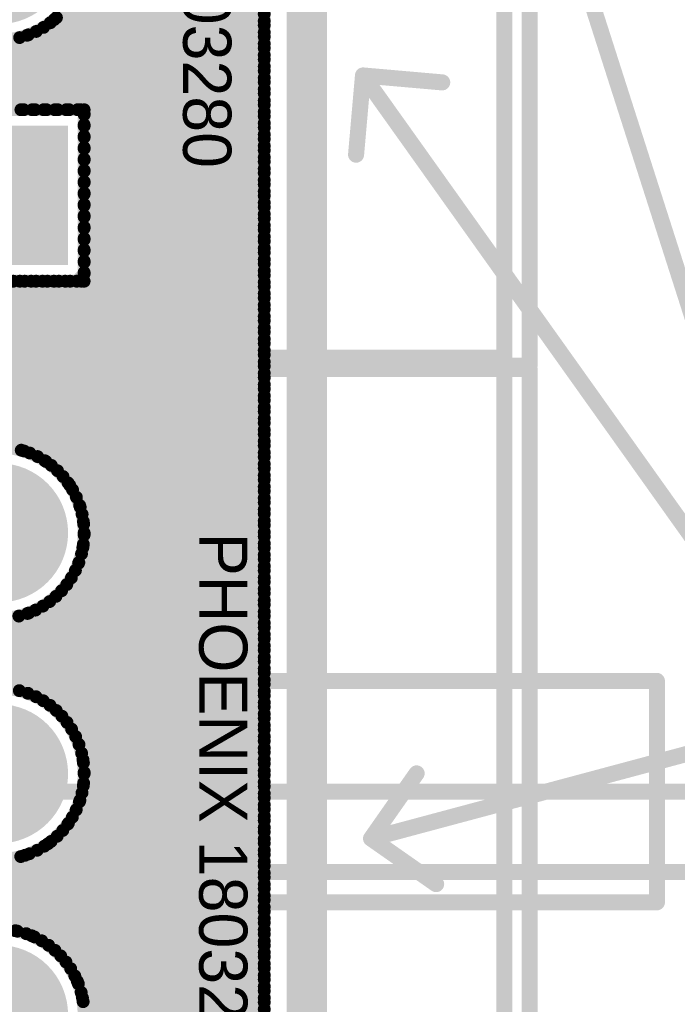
# Model space of a CAD drawing. Extents: x 7.17 to 14.1, y 4 to 11.75.
# Tile 207 of 219: x 12.11 to 12.52, y 7.4 to 8.02. Entities that reach past the tile are written whole.
import ezdxf

# ---------------------------------------------------------------- set-up
doc = ezdxf.new("R2010")
doc.units = 0
doc.layers.get('0').update_dxf_attribs({"linetype": 'CONTINUOUS'})
for name, color, linetype in [('BOTTOMLAYER', 5, 'CONTINUOUS'), ('BOTTOMSOLDER', 6, 'CONTINUOUS'), ('KEEPOUTLAYER', 6, 'CONTINUOUS'), ('MECHANICAL1', 6, 'CONTINUOUS'), ('MECHANICAL3', 76, 'CONTINUOUS'), ('MECHANICAL5', 56, 'CONTINUOUS'), ('MECHANICAL6', 56, 'CONTINUOUS'), ('MULTILAYER', 9, 'CONTINUOUS'), ('TOPOVERLAY', 2, 'CONTINUOUS'), ('TOPSOLDER', 216, 'CONTINUOUS')]:
    doc.layers.add(name, color=color, linetype=linetype)

# ---------------------------------------------------------------- blocks, each defined once
blk = doc.blocks.new('CONN_PHOENIX_1803280_3_22')
at = {"layer": 'BOTTOMSOLDER', "const_width": 0.04337}
for points in [[(-0.021685, 0, 1), (0.021685, 0, 1)], [(0.128315, 0, 1), (0.171685, 0, 1)]]:
    blk.add_lwpolyline(points, format="xyb", close=True, dxfattribs=at)
at = {"layer": 'BOTTOMSOLDER'}
blk.add_solid([(-0.19337, -0.04337), (-0.10663, -0.04337), (-0.19337, 0.04337), (-0.10663, 0.04337)], dxfattribs=at)
at = {"layer": 'MECHANICAL1', "const_width": 0.01}
for points in [[(-0.251, 0.047244), (0, 0.047244)], [(-0.251, 0.047244), (-0.251, -0.314961)], [(-0.240157, 0.047244), (-0.137795, 0.047244)], [(-0.137795, 0.047244), (0.240157, 0.047244)], [(0, 0.047244), (0.251, 0.047244)], [(0.251, 0.047244), (0.251, -0.314961)], [(-0.251, -0.314961), (-0.240157, -0.314961)], [(-0.240157, -0.314961), (-0.137795, -0.314961)], [(-0.137795, -0.314961), (0.240157, -0.314961)], [(0.240157, -0.314961), (0.251, -0.314961)]]:
    blk.add_lwpolyline(points, dxfattribs=at)
at = {"layer": 'MECHANICAL1', "const_width": 0.005}
for points in [[(-0.2535, 0.047244, 1), (-0.2485, 0.047244, 1)], [(-0.2535, 0.047244, 1), (-0.2485, 0.047244, 1)], [(-0.242657, 0.047244, 1), (-0.237657, 0.047244, 1)], [(-0.140295, 0.047244, 1), (-0.135295, 0.047244, 1)], [(-0.140295, 0.047244, 1), (-0.135295, 0.047244, 1)], [(-0.0025, 0.047244, 1), (0.0025, 0.047244, 1)], [(-0.0025, 0.047244, 1), (0.0025, 0.047244, 1)], [(0.237657, 0.047244, 1), (0.242657, 0.047244, 1)], [(0.2485, 0.047244, 1), (0.2535, 0.047244, 1)], [(0.2485, 0.047244, 1), (0.2535, 0.047244, 1)], [(-0.2535, -0.314961, 1), (-0.2485, -0.314961, 1)], [(-0.2535, -0.314961, 1), (-0.2485, -0.314961, 1)], [(-0.242657, -0.314961, 1), (-0.237657, -0.314961, 1)], [(-0.242657, -0.314961, 1), (-0.237657, -0.314961, 1)], [(-0.140295, -0.314961, 1), (-0.135295, -0.314961, 1)], [(-0.140295, -0.314961, 1), (-0.135295, -0.314961, 1)], [(0.237657, -0.314961, 1), (0.242657, -0.314961, 1)], [(0.237657, -0.314961, 1), (0.242657, -0.314961, 1)], [(0.2485, -0.314961, 1), (0.2535, -0.314961, 1)], [(0.2485, -0.314961, 1), (0.2535, -0.314961, 1)]]:
    blk.add_lwpolyline(points, format="xyb", close=True, dxfattribs=at)
at = {"layer": 'MULTILAYER', "const_width": 0.03937}
for points in [[(-0.019685, 0, 1), (0.019685, 0, 1)], [(0.130315, 0, 1), (0.169685, 0, 1)]]:
    blk.add_lwpolyline(points, format="xyb", close=True, dxfattribs=at)
at = {"layer": 'MULTILAYER'}
blk.add_solid([(-0.18937, -0.03937), (-0.11063, -0.03937), (-0.18937, 0.03937), (-0.11063, 0.03937)], dxfattribs=at)
at = {"layer": 'TOPOVERLAY', "const_width": 0.01}
for points in [[(-0.255906, 0.062992), (-0.255906, -0.287402)], [(-0.255906, 0.062992), (0.220472, 0.062992)], [(0.220472, 0.062992), (0.251969, 0.062992)], [(0.251969, 0.062992), (0.255906, 0.062992)], [(0.255906, 0.062992), (0.255906, 0.019685)], [(0.255906, 0.019685), (0.255906, -0.330709)], [(-0.255906, -0.287402), (-0.255906, -0.330709)], [(-0.255906, -0.330709), (-0.251969, -0.330709)], [(-0.251969, -0.330709), (-0.220472, -0.330709)], [(-0.220472, -0.330709), (0.255906, -0.330709)]]:
    blk.add_lwpolyline(points, dxfattribs=at)
at = {"layer": 'TOPOVERLAY', "const_width": 0.005}
for points in [[(-0.258406, 0.062992, 1), (-0.253406, 0.062992, 1)], [(-0.258406, 0.062992, 1), (-0.253406, 0.062992, 1)], [(0.217973, 0.062992, 1), (0.222972, 0.062992, 1)], [(0.217973, 0.062992, 1), (0.222972, 0.062992, 1)], [(0.249469, 0.062992, 1), (0.254469, 0.062992, 1)], [(0.249469, 0.062992, 1), (0.254469, 0.062992, 1)], [(0.253406, 0.062992, 1), (0.258406, 0.062992, 1)], [(0.253406, 0.062992, 1), (0.258406, 0.062992, 1)], [(0.253406, 0.019685, 1), (0.258406, 0.019685, 1)], [(0.253406, 0.019685, 1), (0.258406, 0.019685, 1)], [(-0.258406, -0.287402, 1), (-0.253406, -0.287402, 1)], [(-0.258406, -0.287402, 1), (-0.253406, -0.287402, 1)], [(-0.258406, -0.330709, 1), (-0.253406, -0.330709, 1)], [(-0.258406, -0.330709, 1), (-0.253406, -0.330709, 1)], [(-0.254469, -0.330709, 1), (-0.249469, -0.330709, 1)], [(-0.254469, -0.330709, 1), (-0.249469, -0.330709, 1)], [(-0.222972, -0.330709, 1), (-0.217973, -0.330709, 1)], [(-0.222972, -0.330709, 1), (-0.217973, -0.330709, 1)], [(0.253406, -0.330709, 1), (0.258406, -0.330709, 1)], [(0.253406, -0.330709, 1), (0.258406, -0.330709, 1)]]:
    blk.add_lwpolyline(points, format="xyb", close=True, dxfattribs=at)
at = {"layer": 'TOPSOLDER', "const_width": 0.04337}
for points in [[(-0.021685, 0, 1), (0.021685, 0, 1)], [(0.128315, 0, 1), (0.171685, 0, 1)]]:
    blk.add_lwpolyline(points, format="xyb", close=True, dxfattribs=at)
at = {"layer": 'TOPSOLDER'}
blk.add_solid([(-0.19337, -0.04337), (-0.10663, -0.04337), (-0.19337, 0.04337), (-0.10663, 0.04337)], dxfattribs=at)
blk = doc.blocks.new('CONN_PHOENIX_1803293_4_29')
at = {"layer": 'BOTTOMSOLDER', "const_width": 0.04337}
for points in [[(-0.096685, 0, 1), (-0.053315, 0, 1)], [(0.053315, 0, 1), (0.096685, 0, 1)], [(0.203315, 0, 1), (0.246685, 0, 1)]]:
    blk.add_lwpolyline(points, format="xyb", close=True, dxfattribs=at)
at = {"layer": 'MECHANICAL1', "const_width": 0.01}
for points in [[(0.327, 0.047244), (0.327, -0.314961)], [(-0.206693, -0.314961), (0.206693, -0.314961)], [(0.206693, -0.314961), (0.309055, -0.314961)], [(0.309055, -0.314961), (0.327, -0.314961)]]:
    blk.add_lwpolyline(points, dxfattribs=at)
at = {"layer": 'MECHANICAL1', "const_width": 0.005}
for points in [[(0.204193, -0.314961, 1), (0.209193, -0.314961, 1)], [(0.204193, -0.314961, 1), (0.209193, -0.314961, 1)], [(0.306555, -0.314961, 1), (0.311555, -0.314961, 1)], [(0.306555, -0.314961, 1), (0.311555, -0.314961, 1)], [(0.3245, -0.314961, 1), (0.3295, -0.314961, 1)], [(0.3245, -0.314961, 1), (0.3295, -0.314961, 1)]]:
    blk.add_lwpolyline(points, format="xyb", close=True, dxfattribs=at)
at = {"layer": 'MULTILAYER', "const_width": 0.03937}
for points in [[(-0.094685, 0, 1), (-0.055315, 0, 1)], [(0.055315, 0, 1), (0.094685, 0, 1)], [(0.205315, 0, 1), (0.244685, 0, 1)]]:
    blk.add_lwpolyline(points, format="xyb", close=True, dxfattribs=at)
at = {"layer": 'TOPOVERLAY', "const_width": 0.01}
for points in [[(0.327, 0.062992), (0.327, -0.330709)], [(-0.28937, -0.330709), (0.324803, -0.330709)], [(0.324803, -0.330709), (0.327, -0.330709)]]:
    blk.add_lwpolyline(points, dxfattribs=at)
at = {"layer": 'TOPOVERLAY', "const_width": 0.005}
for points in [[(0.322303, -0.330709, 1), (0.327303, -0.330709, 1)], [(0.322303, -0.330709, 1), (0.327303, -0.330709, 1)], [(0.3245, -0.330709, 1), (0.3295, -0.330709, 1)], [(0.3245, -0.330709, 1), (0.3295, -0.330709, 1)]]:
    blk.add_lwpolyline(points, format="xyb", close=True, dxfattribs=at)
at = {"layer": 'TOPSOLDER', "const_width": 0.04337}
for points in [[(-0.096685, 0, 1), (-0.053315, 0, 1)], [(0.053315, 0, 1), (0.096685, 0, 1)], [(0.203315, 0, 1), (0.246685, 0, 1)]]:
    blk.add_lwpolyline(points, format="xyb", close=True, dxfattribs=at)

msp = doc.modelspace()

# ---------------------------------------------------------------- linework, layer by layer
at = {"layer": 'BOTTOMLAYER', "const_width": 0.008}
for points in [[(12.263404, 5.8465), (12.263404, 8.8285)], [(11.14008, 8.4185), (12.108471, 7.450109)], [(11.147151, 8.4185), (12.118707, 7.446944)], [(11.46535, 8.4185), (12.263404, 7.620446)], [(11.472422, 8.4185), (12.263404, 7.627518)], [(11.479493, 8.4185), (12.263404, 7.634589)], [(11.65627, 8.4185), (12.113605, 7.961165)], [(11.566091, 8.310688), (12.263404, 7.613375)], [(11.569901, 8.299807), (12.127502, 7.742206)], [(11.570915, 8.291722), (12.113937, 7.7487)], [(11.454592, 8.259552), (12.11622, 7.597924)], [(12.079825, 8.157581), (12.263404, 7.974001)], [(12.089364, 8.155113), (12.263404, 7.981073)], [(12.097117, 8.154431), (12.263404, 7.988144)], [(12.10386, 8.154759), (12.263404, 7.995215)], [(12.109899, 8.155791), (12.263404, 8.002286)], [(12.11539, 8.157371), (12.263404, 8.009357)], [(12.120423, 8.159409), (12.263404, 8.016428)], [(12.083611, 7.961165), (12.263404, 8.140959)], [(12.090682, 7.961165), (12.263404, 8.133888)], [(12.097753, 7.961165), (12.263404, 8.126817)], [(12.104824, 7.961165), (12.263404, 8.119746)], [(12.111895, 7.961165), (12.263404, 8.112674)], [(12.118966, 7.961165), (12.263404, 8.105603)], [(12.126037, 7.961165), (12.263404, 8.098532)], [(12.133108, 7.961165), (12.263404, 8.091461)], [(12.140842, 8.089493), (12.263404, 7.96693)], [(12.140179, 7.961165), (12.263404, 8.08439)], [(12.147251, 7.961165), (12.263404, 8.077319)], [(12.148507, 8.074756), (12.263404, 7.959859)], [(12.151274, 7.958118), (12.263404, 8.070248)], [(12.150719, 8.065473), (12.263404, 7.952788)], [(12.151274, 7.951047), (12.263404, 8.063177)], [(12.151274, 8.057847), (12.263404, 7.945717)], [(12.151274, 7.943976), (12.263404, 8.056106)], [(12.150863, 8.051187), (12.263404, 7.938646)], [(12.149769, 8.04521), (12.263404, 7.931575)], [(12.151274, 7.936905), (12.263404, 8.049034)], [(12.148138, 8.03977), (12.263404, 7.924504)], [(12.151274, 7.929833), (12.263404, 8.041963)], [(12.146057, 8.03478), (12.263404, 7.917433)], [(12.151274, 7.922762), (12.263404, 8.034892)], [(12.140737, 8.025957), (12.263404, 7.90329)], [(12.143579, 8.030187), (12.263404, 7.910362)], [(12.151274, 7.915691), (12.263404, 8.027821)], [(12.137553, 8.02207), (12.263404, 7.896219)], [(12.151274, 7.90862), (12.263404, 8.02075)], [(12.068749, 8.013092), (12.120676, 7.961165)], [(12.07654, 7.961165), (12.132715, 8.017341)], [(12.130186, 8.015295), (12.263404, 7.882077)], [(12.134036, 8.018516), (12.263404, 7.889148)], [(12.151274, 7.901549), (12.263404, 8.013679)], [(12.069468, 7.961165), (12.115828, 8.007525)], [(12.082091, 8.006822), (12.127747, 7.961165)], [(12.116499, 8.007769), (12.263404, 7.860864)], [(12.121443, 8.009896), (12.263404, 7.867935)], [(12.125994, 8.012416), (12.263404, 7.875006)], [(12.091126, 8.004857), (12.134818, 7.961165)], [(12.098624, 8.00443), (12.141889, 7.961165)], [(12.105199, 8.004926), (12.14896, 7.961165)], [(12.111111, 8.006085), (12.263404, 7.853793)], [(12.151274, 7.894478), (12.263404, 8.006608)], [(12.151274, 7.887407), (12.263404, 7.999537)], [(12.151274, 7.880336), (12.263404, 7.992466)], [(12.151274, 7.873265), (12.263404, 7.985395)], [(12.151274, 7.866194), (12.263404, 7.978324)], [(12.151274, 7.859122), (12.263404, 7.971252)], [(10.743678, 6.444455), (12.263404, 7.964181)], [(12.044534, 7.961165), (12.151274, 7.961165)], [(12.14896, 7.961165), (12.151274, 7.958852)], [(12.151274, 7.854425), (12.151274, 7.961165)], [(12.151274, 7.958852), (12.263404, 7.846722)], [(10.745604, 6.439311), (12.263404, 7.95711)], [(12.151274, 7.95178), (12.263404, 7.839651)], [(10.746736, 6.433371), (12.263404, 7.950039)], [(10.746698, 6.426262), (12.263404, 7.942968)], [(12.151274, 7.944709), (12.263404, 7.832579)], [(12.07192, 7.744413), (12.263404, 7.935897)], [(12.151274, 7.937638), (12.263404, 7.825508)], [(12.083864, 7.749286), (12.263404, 7.928826)], [(12.151274, 7.930567), (12.263404, 7.818437)], [(12.092545, 7.750896), (12.263404, 7.921755)], [(12.151274, 7.923496), (12.263404, 7.811366)], [(12.151274, 7.916425), (12.263404, 7.804295)], [(12.09985, 7.75113), (12.263404, 7.914684)], [(12.151274, 7.909354), (12.263404, 7.797224)], [(12.106293, 7.750502), (12.263404, 7.907612)], [(12.112104, 7.749242), (12.263404, 7.900541)], [(12.151274, 7.902283), (12.263404, 7.790153)], [(12.117408, 7.747474), (12.263404, 7.89347)], [(12.151274, 7.895212), (12.263404, 7.783082)], [(12.122279, 7.745274), (12.263404, 7.886399)], [(12.151274, 7.888141), (12.263404, 7.776011)], [(12.126765, 7.742689), (12.263404, 7.879328)], [(12.151274, 7.881069), (12.263404, 7.76894)], [(12.130895, 7.739748), (12.263404, 7.872257)], [(12.151274, 7.873998), (12.263404, 7.761869)], [(12.151274, 7.866927), (12.263404, 7.754797)], [(12.134685, 7.736467), (12.263404, 7.865186)], [(12.151274, 7.859856), (12.263404, 7.747726)], [(10.720039, 6.463243), (12.111221, 7.854425)], [(10.725463, 6.461595), (12.118292, 7.854425)], [(10.730206, 6.459268), (12.125364, 7.854425)], [(10.734373, 6.456364), (12.132435, 7.854425)], [(10.738009, 6.452929), (12.139506, 7.854425)], [(10.741121, 6.448969), (12.146577, 7.854425)], [(12.044534, 7.854425), (12.151274, 7.854425)], [(12.050639, 7.854425), (12.263404, 7.64166)], [(12.05771, 7.854425), (12.263404, 7.648731)], [(12.064781, 7.854425), (12.263404, 7.655802)], [(12.071852, 7.854425), (12.263404, 7.662873)], [(12.078923, 7.854425), (12.263404, 7.669944)], [(12.085994, 7.854425), (12.263404, 7.677015)], [(12.093065, 7.854425), (12.263404, 7.684086)], [(12.100136, 7.854425), (12.263404, 7.691158)], [(12.107207, 7.854425), (12.263404, 7.698229)], [(12.114278, 7.854425), (12.263404, 7.7053)], [(12.12135, 7.854425), (12.263404, 7.712371)], [(12.128421, 7.854425), (12.263404, 7.719442)], [(12.135492, 7.854425), (12.263404, 7.726513)], [(12.138144, 7.732854), (12.263404, 7.858115)], [(12.142563, 7.854425), (12.263404, 7.733584)], [(12.146577, 7.854425), (12.151274, 7.859122)], [(12.149634, 7.854425), (12.263404, 7.740655)], [(12.141268, 7.728907), (12.263404, 7.851044)], [(12.144046, 7.724615), (12.263404, 7.843973)], [(12.146457, 7.719954), (12.263404, 7.836901)], [(12.148463, 7.714889), (12.263404, 7.82983)], [(12.150006, 7.709361), (12.263404, 7.822759)], [(12.150992, 7.703276), (12.263404, 7.815688)], [(12.151258, 7.696471), (12.263404, 7.808617)], [(12.15048, 7.688622), (12.263404, 7.801546)], [(12.14781, 7.678881), (12.263404, 7.794475)], [(12.068003, 7.592003), (12.263404, 7.787404)], [(12.081725, 7.598654), (12.263404, 7.780333)], [(12.090838, 7.600696), (12.263404, 7.773262)], [(12.098377, 7.601163), (12.263404, 7.766191)], [(12.104979, 7.600694), (12.263404, 7.759119)], [(12.110912, 7.599556), (12.263404, 7.752048)], [(12.116316, 7.597889), (12.263404, 7.744977)], [(12.121274, 7.595777), (12.263404, 7.737906)], [(12.125839, 7.59327), (12.263404, 7.730835)], [(12.142315, 7.727394), (12.263404, 7.606304)], [(12.130043, 7.590403), (12.263404, 7.723764)], [(12.133905, 7.587194), (12.263404, 7.716693)], [(12.148809, 7.713828), (12.263404, 7.599233)], [(12.137434, 7.583652), (12.263404, 7.709622)], [(12.14063, 7.579777), (12.263404, 7.702551)], [(12.15082, 7.704747), (12.263404, 7.592162)], [(12.143484, 7.575559), (12.263404, 7.69548)], [(12.151271, 7.697224), (12.263404, 7.585091)], [(12.145975, 7.57098), (12.263404, 7.688408)], [(12.150791, 7.690633), (12.263404, 7.57802)], [(12.149645, 7.684708), (12.263404, 7.570949)], [(12.147971, 7.679311), (12.263404, 7.563878)], [(12.148072, 7.566005), (12.263404, 7.681337)], [(12.143341, 7.669798), (12.263404, 7.549735)], [(12.145853, 7.674358), (12.263404, 7.556807)], [(12.14972, 7.560582), (12.263404, 7.674266)], [(12.140469, 7.665599), (12.263404, 7.542664)], [(12.150835, 7.554626), (12.263404, 7.667195)], [(12.133709, 7.658218), (12.263404, 7.528522)], [(12.137255, 7.661742), (12.263404, 7.535593)], [(12.151274, 7.547994), (12.263404, 7.660124)], [(12.066762, 7.654453), (12.263404, 7.457811)], [(12.125606, 7.652178), (12.263404, 7.51438)], [(12.129829, 7.655026), (12.263404, 7.521451)], [(12.150761, 7.540409), (12.263404, 7.653053)], [(11.568797, 7.099868), (12.116818, 7.647889)], [(12.08117, 7.647117), (12.263404, 7.464882)], [(12.110611, 7.64596), (12.263404, 7.493167)], [(12.116041, 7.647601), (12.263404, 7.500238)], [(12.121021, 7.649692), (12.263404, 7.507309)], [(12.148631, 7.531209), (12.263404, 7.645982)], [(12.090402, 7.644955), (12.263404, 7.471953)], [(12.098003, 7.644425), (12.263404, 7.479025)], [(12.104647, 7.644853), (12.263404, 7.486096)], [(12.141493, 7.517), (12.263404, 7.638911)], [(12.079431, 7.447866), (12.263404, 7.63184)], [(12.089064, 7.450428), (12.263404, 7.624769)], [(12.096862, 7.451155), (12.263404, 7.617697)], [(12.103635, 7.450857), (12.263404, 7.610626)], [(12.109695, 7.449846), (12.263404, 7.603555)], [(12.115204, 7.448284), (12.263404, 7.596484)], [(12.120252, 7.446261), (12.263404, 7.589413)], [(12.124898, 7.443836), (12.263404, 7.582342)], [(12.129177, 7.441043), (12.263404, 7.575271)], [(12.13311, 7.437906), (12.263404, 7.5682)], [(12.148033, 7.566111), (12.263404, 7.45074)], [(12.13671, 7.434435), (12.263404, 7.561129)], [(12.139978, 7.430631), (12.263404, 7.554057)], [(12.150557, 7.556516), (12.263404, 7.443669)], [(12.151266, 7.548736), (12.263404, 7.436598)], [(12.142905, 7.426488), (12.263404, 7.546986)], [(12.150956, 7.541975), (12.263404, 7.429527)], [(12.145476, 7.421987), (12.263404, 7.539915)], [(12.149937, 7.535923), (12.263404, 7.422456)], [(12.14766, 7.4171), (12.263404, 7.532844)], [(12.148367, 7.530422), (12.263404, 7.415385)], [(12.146338, 7.525379), (12.263404, 7.408314)], [(12.14941, 7.411779), (12.263404, 7.525773)], [(12.14111, 7.516465), (12.263404, 7.394171)], [(12.143907, 7.520739), (12.263404, 7.401242)], [(12.150648, 7.405946), (12.263404, 7.518702)], [(12.137968, 7.512536), (12.263404, 7.3871)], [(12.151248, 7.399475), (12.263404, 7.511631)], [(11.599289, 6.974795), (12.1287, 7.504206)], [(12.130684, 7.505678), (12.263404, 7.372958)], [(12.134492, 7.508941), (12.263404, 7.380029)], [(12.150972, 7.392128), (12.263404, 7.50456)], [(12.071047, 7.501675), (12.263404, 7.309318)], [(12.12203, 7.50019), (12.263404, 7.358816)], [(12.126536, 7.502755), (12.263404, 7.365887)], [(11.592218, 6.974795), (12.11449, 7.497068)], [(12.083343, 7.49645), (12.263404, 7.316389)], [(12.092125, 7.494739), (12.263404, 7.32346)], [(12.099487, 7.494449), (12.263404, 7.330531)], [(12.105968, 7.495038), (12.263404, 7.337603)], [(12.111809, 7.496269), (12.263404, 7.344674)], [(12.117137, 7.498011), (12.263404, 7.351745)], [(12.149289, 7.383373), (12.263404, 7.497489)], [(12.144161, 7.371175), (12.263404, 7.490418)], [(12.081223, 7.301165), (12.263404, 7.483346)], [(12.088294, 7.301165), (12.263404, 7.476275)], [(12.095365, 7.301165), (12.263404, 7.469204)], [(12.102436, 7.301165), (12.263404, 7.462133)], [(12.109507, 7.301165), (12.263404, 7.455062)], [(12.116578, 7.301165), (12.263404, 7.447991)], [(12.12365, 7.301165), (12.263404, 7.44092)], [(12.130721, 7.301165), (12.263404, 7.433849)], [(12.137792, 7.301165), (12.263404, 7.426778)], [(12.144863, 7.301165), (12.263404, 7.419707)], [(12.147053, 7.418598), (12.263404, 7.302247)], [(12.151274, 7.300506), (12.263404, 7.412636)], [(12.150218, 7.408362), (12.263404, 7.295176)], [(12.151274, 7.293435), (12.263404, 7.405564)]]:
    msp.add_lwpolyline(points, dxfattribs=at)
at = {"layer": 'BOTTOMLAYER'}
for points, const_width in [([(12.151274, 8.057795, 1), (12.044534, 8.057795, 1)], 0.008), ([(12.261404, 8.02075, 1), (12.265404, 8.02075, 1)], 0.004), ([(12.128186, 8.015295, 1), (12.132186, 8.015295, 1)], 0.004), ([(12.130715, 8.017341, 1), (12.134715, 8.017341, 1)], 0.004), ([(12.132036, 8.018516, 1), (12.136036, 8.018516, 1)], 0.004), ([(12.261404, 8.016428, 1), (12.265404, 8.016428, 1)], 0.004), ([(12.261404, 8.013679, 1), (12.265404, 8.013679, 1)], 0.004), ([(12.113828, 8.007525, 1), (12.117828, 8.007525, 1)], 0.004), ([(12.114499, 8.007769, 1), (12.118499, 8.007769, 1)], 0.004), ([(12.119443, 8.009896, 1), (12.123443, 8.009896, 1)], 0.004), ([(12.123994, 8.012416, 1), (12.127994, 8.012416, 1)], 0.004), ([(12.261404, 8.009357, 1), (12.265404, 8.009357, 1)], 0.004), ([(12.109111, 8.006085, 1), (12.113112, 8.006085, 1)], 0.004), ([(12.261404, 8.006608, 1), (12.265404, 8.006608, 1)], 0.004), ([(12.261404, 8.002286, 1), (12.265404, 8.002286, 1)], 0.004), ([(12.261404, 7.999537, 1), (12.265404, 7.999537, 1)], 0.004), ([(12.261404, 7.995215, 1), (12.265404, 7.995215, 1)], 0.004), ([(12.261404, 7.992466, 1), (12.265404, 7.992466, 1)], 0.004), ([(12.261404, 7.988144, 1), (12.265404, 7.988144, 1)], 0.004), ([(12.261404, 7.985395, 1), (12.265404, 7.985395, 1)], 0.004), ([(12.261404, 7.981073, 1), (12.265404, 7.981073, 1)], 0.004), ([(12.261404, 7.978324, 1), (12.265404, 7.978324, 1)], 0.004), ([(12.261404, 7.974001, 1), (12.265404, 7.974001, 1)], 0.004), ([(12.261404, 7.971252, 1), (12.265404, 7.971252, 1)], 0.004), ([(12.261404, 7.96693, 1), (12.265404, 7.96693, 1)], 0.004), ([(12.261404, 7.964181, 1), (12.265404, 7.964181, 1)], 0.004), ([(12.109895, 7.961165, 1), (12.113895, 7.961165, 1)], 0.004), ([(12.111605, 7.961165, 1), (12.115605, 7.961165, 1)], 0.004), ([(12.116966, 7.961165, 1), (12.120966, 7.961165, 1)], 0.004), ([(12.118676, 7.961165, 1), (12.122676, 7.961165, 1)], 0.004), ([(12.124037, 7.961165, 1), (12.128037, 7.961165, 1)], 0.004), ([(12.125747, 7.961165, 1), (12.129747, 7.961165, 1)], 0.004), ([(12.131108, 7.961165, 1), (12.135108, 7.961165, 1)], 0.004), ([(12.132818, 7.961165, 1), (12.136818, 7.961165, 1)], 0.004), ([(12.138179, 7.961165, 1), (12.142179, 7.961165, 1)], 0.004), ([(12.139889, 7.961165, 1), (12.143889, 7.961165, 1)], 0.004), ([(12.14525, 7.961165, 1), (12.149251, 7.961165, 1)], 0.004), ([(12.14696, 7.961165, 1), (12.15096, 7.961165, 1)], 0.004), ([(12.14696, 7.961165, 1), (12.15096, 7.961165, 1)], 0.004), ([(12.149274, 7.961165, 1), (12.153274, 7.961165, 1)], 0.004), ([(12.149274, 7.961165, 1), (12.153274, 7.961165, 1)], 0.004), ([(12.149274, 7.958852, 1), (12.153274, 7.958852, 1)], 0.004), ([(12.149274, 7.958852, 1), (12.153274, 7.958852, 1)], 0.004), ([(12.149274, 7.958118, 1), (12.153274, 7.958118, 1)], 0.004), ([(12.261404, 7.959859, 1), (12.265404, 7.959859, 1)], 0.004), ([(12.149274, 7.95178, 1), (12.153274, 7.95178, 1)], 0.004), ([(12.261404, 7.95711, 1), (12.265404, 7.95711, 1)], 0.004), ([(12.261404, 7.952788, 1), (12.265404, 7.952788, 1)], 0.004), ([(12.149274, 7.951047, 1), (12.153274, 7.951047, 1)], 0.004), ([(12.261404, 7.950039, 1), (12.265404, 7.950039, 1)], 0.004), ([(12.261404, 7.945717, 1), (12.265404, 7.945717, 1)], 0.004), ([(12.149274, 7.944709, 1), (12.153274, 7.944709, 1)], 0.004), ([(12.149274, 7.943976, 1), (12.153274, 7.943976, 1)], 0.004), ([(12.261404, 7.942968, 1), (12.265404, 7.942968, 1)], 0.004), ([(12.149274, 7.937638, 1), (12.153274, 7.937638, 1)], 0.004), ([(12.149274, 7.936905, 1), (12.153274, 7.936905, 1)], 0.004), ([(12.261404, 7.938646, 1), (12.265404, 7.938646, 1)], 0.004), ([(12.261404, 7.935897, 1), (12.265404, 7.935897, 1)], 0.004), ([(12.149274, 7.930567, 1), (12.153274, 7.930567, 1)], 0.004), ([(12.149274, 7.929833, 1), (12.153274, 7.929833, 1)], 0.004), ([(12.261404, 7.931575, 1), (12.265404, 7.931575, 1)], 0.004), ([(12.261404, 7.928826, 1), (12.265404, 7.928826, 1)], 0.004), ([(12.149274, 7.923496, 1), (12.153274, 7.923496, 1)], 0.004), ([(12.149274, 7.922762, 1), (12.153274, 7.922762, 1)], 0.004), ([(12.261404, 7.924504, 1), (12.265404, 7.924504, 1)], 0.004), ([(12.261404, 7.921755, 1), (12.265404, 7.921755, 1)], 0.004), ([(12.149274, 7.916425, 1), (12.153274, 7.916425, 1)], 0.004), ([(12.149274, 7.915691, 1), (12.153274, 7.915691, 1)], 0.004), ([(12.261404, 7.917433, 1), (12.265404, 7.917433, 1)], 0.004), ([(12.149274, 7.909354, 1), (12.153274, 7.909354, 1)], 0.004), ([(12.261404, 7.914684, 1), (12.265404, 7.914684, 1)], 0.004), ([(12.261404, 7.910362, 1), (12.265404, 7.910362, 1)], 0.004), ([(12.149274, 7.90862, 1), (12.153274, 7.90862, 1)], 0.004), ([(12.261404, 7.907612, 1), (12.265404, 7.907612, 1)], 0.004), ([(12.261404, 7.90329, 1), (12.265404, 7.90329, 1)], 0.004), ([(12.149274, 7.902283, 1), (12.153274, 7.902283, 1)], 0.004), ([(12.149274, 7.901549, 1), (12.153274, 7.901549, 1)], 0.004), ([(12.261404, 7.900541, 1), (12.265404, 7.900541, 1)], 0.004), ([(12.149274, 7.895212, 1), (12.153274, 7.895212, 1)], 0.004), ([(12.149274, 7.894478, 1), (12.153274, 7.894478, 1)], 0.004), ([(12.261404, 7.896219, 1), (12.265404, 7.896219, 1)], 0.004), ([(12.261404, 7.89347, 1), (12.265404, 7.89347, 1)], 0.004), ([(12.149274, 7.888141, 1), (12.153274, 7.888141, 1)], 0.004), ([(12.149274, 7.887407, 1), (12.153274, 7.887407, 1)], 0.004), ([(12.261404, 7.889148, 1), (12.265404, 7.889148, 1)], 0.004), ([(12.261404, 7.886399, 1), (12.265404, 7.886399, 1)], 0.004), ([(12.149274, 7.881069, 1), (12.153274, 7.881069, 1)], 0.004), ([(12.149274, 7.880336, 1), (12.153274, 7.880336, 1)], 0.004), ([(12.261404, 7.882077, 1), (12.265404, 7.882077, 1)], 0.004), ([(12.261404, 7.879328, 1), (12.265404, 7.879328, 1)], 0.004), ([(12.149274, 7.873998, 1), (12.153274, 7.873998, 1)], 0.004), ([(12.149274, 7.873265, 1), (12.153274, 7.873265, 1)], 0.004), ([(12.261404, 7.875006, 1), (12.265404, 7.875006, 1)], 0.004), ([(12.261404, 7.872257, 1), (12.265404, 7.872257, 1)], 0.004), ([(12.149274, 7.866927, 1), (12.153274, 7.866927, 1)], 0.004), ([(12.149274, 7.866194, 1), (12.153274, 7.866194, 1)], 0.004), ([(12.261404, 7.867935, 1), (12.265404, 7.867935, 1)], 0.004), ([(12.149274, 7.859856, 1), (12.153274, 7.859856, 1)], 0.004), ([(12.261404, 7.865186, 1), (12.265404, 7.865186, 1)], 0.004), ([(12.261404, 7.860864, 1), (12.265404, 7.860864, 1)], 0.004), ([(12.105207, 7.854425, 1), (12.109207, 7.854425, 1)], 0.004), ([(12.109221, 7.854425, 1), (12.113221, 7.854425, 1)], 0.004), ([(12.112279, 7.854425, 1), (12.116278, 7.854425, 1)], 0.004), ([(12.116292, 7.854425, 1), (12.120292, 7.854425, 1)], 0.004), ([(12.11935, 7.854425, 1), (12.12335, 7.854425, 1)], 0.004), ([(12.123363, 7.854425, 1), (12.127363, 7.854425, 1)], 0.004), ([(12.126421, 7.854425, 1), (12.130421, 7.854425, 1)], 0.004), ([(12.130435, 7.854425, 1), (12.134435, 7.854425, 1)], 0.004), ([(12.133492, 7.854425, 1), (12.137492, 7.854425, 1)], 0.004), ([(12.137506, 7.854425, 1), (12.141506, 7.854425, 1)], 0.004), ([(12.140563, 7.854425, 1), (12.144563, 7.854425, 1)], 0.004), ([(12.144577, 7.854425, 1), (12.148577, 7.854425, 1)], 0.004), ([(12.144577, 7.854425, 1), (12.148577, 7.854425, 1)], 0.004), ([(12.147634, 7.854425, 1), (12.151634, 7.854425, 1)], 0.004), ([(12.149274, 7.859122, 1), (12.153274, 7.859122, 1)], 0.004), ([(12.149274, 7.859122, 1), (12.153274, 7.859122, 1)], 0.004), ([(12.149274, 7.854425, 1), (12.153274, 7.854425, 1)], 0.004), ([(12.149274, 7.854425, 1), (12.153274, 7.854425, 1)], 0.004), ([(12.261404, 7.858115, 1), (12.265404, 7.858115, 1)], 0.004), ([(12.261404, 7.853793, 1), (12.265404, 7.853793, 1)], 0.004), ([(12.261404, 7.851044, 1), (12.265404, 7.851044, 1)], 0.004), ([(12.261404, 7.846722, 1), (12.265404, 7.846722, 1)], 0.004), ([(12.261404, 7.843973, 1), (12.265404, 7.843973, 1)], 0.004), ([(12.261404, 7.839651, 1), (12.265404, 7.839651, 1)], 0.004), ([(12.261404, 7.836901, 1), (12.265404, 7.836901, 1)], 0.004), ([(12.261404, 7.832579, 1), (12.265404, 7.832579, 1)], 0.004), ([(12.261404, 7.82983, 1), (12.265404, 7.82983, 1)], 0.004), ([(12.261404, 7.825508, 1), (12.265404, 7.825508, 1)], 0.004), ([(12.261404, 7.822759, 1), (12.265404, 7.822759, 1)], 0.004), ([(12.261404, 7.818437, 1), (12.265404, 7.818437, 1)], 0.004), ([(12.261404, 7.815688, 1), (12.265404, 7.815688, 1)], 0.004), ([(12.261404, 7.811366, 1), (12.265404, 7.811366, 1)], 0.004), ([(12.261404, 7.808617, 1), (12.265404, 7.808617, 1)], 0.004), ([(12.261404, 7.804295, 1), (12.265404, 7.804295, 1)], 0.004), ([(12.261404, 7.801546, 1), (12.265404, 7.801546, 1)], 0.004), ([(12.261404, 7.797224, 1), (12.265404, 7.797224, 1)], 0.004), ([(12.261404, 7.794475, 1), (12.265404, 7.794475, 1)], 0.004), ([(12.261404, 7.790153, 1), (12.265404, 7.790153, 1)], 0.004), ([(12.261404, 7.787404, 1), (12.265404, 7.787404, 1)], 0.004), ([(12.261404, 7.783082, 1), (12.265404, 7.783082, 1)], 0.004), ([(12.261404, 7.780333, 1), (12.265404, 7.780333, 1)], 0.004), ([(12.261404, 7.776011, 1), (12.265404, 7.776011, 1)], 0.004), ([(12.261404, 7.773262, 1), (12.265404, 7.773262, 1)], 0.004), ([(12.261404, 7.76894, 1), (12.265404, 7.76894, 1)], 0.004), ([(12.261404, 7.766191, 1), (12.265404, 7.766191, 1)], 0.004), ([(12.261404, 7.761869, 1), (12.265404, 7.761869, 1)], 0.004), ([(12.261404, 7.759119, 1), (12.265404, 7.759119, 1)], 0.004), ([(12.151274, 7.697795, 1), (12.044534, 7.697795, 1)], 0.008), ([(12.261404, 7.754797, 1), (12.265404, 7.754797, 1)], 0.004), ([(12.261404, 7.752048, 1), (12.265404, 7.752048, 1)], 0.004), ([(12.110104, 7.749242, 1), (12.114104, 7.749242, 1)], 0.004), ([(12.111937, 7.7487, 1), (12.115937, 7.7487, 1)], 0.004), ([(12.115408, 7.747474, 1), (12.119408, 7.747474, 1)], 0.004), ([(12.120279, 7.745274, 1), (12.124279, 7.745274, 1)], 0.004), ([(12.261404, 7.747726, 1), (12.265404, 7.747726, 1)], 0.004), ([(12.261404, 7.744977, 1), (12.265404, 7.744977, 1)], 0.004), ([(12.124765, 7.742689, 1), (12.128765, 7.742689, 1)], 0.004), ([(12.125502, 7.742206, 1), (12.129502, 7.742206, 1)], 0.004), ([(12.128894, 7.739748, 1), (12.132895, 7.739748, 1)], 0.004), ([(12.261404, 7.740655, 1), (12.265404, 7.740655, 1)], 0.004), ([(12.261404, 7.737906, 1), (12.265404, 7.737906, 1)], 0.004), ([(12.132685, 7.736467, 1), (12.136685, 7.736467, 1)], 0.004), ([(12.136144, 7.732854, 1), (12.140144, 7.732854, 1)], 0.004), ([(12.261404, 7.733584, 1), (12.265404, 7.733584, 1)], 0.004), ([(12.139268, 7.728907, 1), (12.143268, 7.728907, 1)], 0.004), ([(12.140315, 7.727394, 1), (12.144315, 7.727394, 1)], 0.004), ([(12.261404, 7.730835, 1), (12.265404, 7.730835, 1)], 0.004), ([(12.261404, 7.726513, 1), (12.265404, 7.726513, 1)], 0.004), ([(12.142046, 7.724615, 1), (12.146046, 7.724615, 1)], 0.004), ([(12.144457, 7.719954, 1), (12.148457, 7.719954, 1)], 0.004), ([(12.261404, 7.723764, 1), (12.265404, 7.723764, 1)], 0.004), ([(12.261404, 7.719442, 1), (12.265404, 7.719442, 1)], 0.004), ([(12.146463, 7.714889, 1), (12.150463, 7.714889, 1)], 0.004), ([(12.146809, 7.713828, 1), (12.150809, 7.713828, 1)], 0.004), ([(12.261404, 7.716693, 1), (12.265404, 7.716693, 1)], 0.004), ([(12.148006, 7.709361, 1), (12.152006, 7.709361, 1)], 0.004), ([(12.261404, 7.712371, 1), (12.265404, 7.712371, 1)], 0.004), ([(12.261404, 7.709622, 1), (12.265404, 7.709622, 1)], 0.004), ([(12.14882, 7.704747, 1), (12.152819, 7.704747, 1)], 0.004), ([(12.148992, 7.703276, 1), (12.152992, 7.703276, 1)], 0.004), ([(12.261404, 7.7053, 1), (12.265404, 7.7053, 1)], 0.004), ([(12.261404, 7.702551, 1), (12.265404, 7.702551, 1)], 0.004), ([(12.149258, 7.696471, 1), (12.153258, 7.696471, 1)], 0.004), ([(12.149271, 7.697224, 1), (12.153271, 7.697224, 1)], 0.004), ([(12.149274, 7.697795, 1), (12.153274, 7.697795, 1)], 0.004), ([(12.261404, 7.698229, 1), (12.265404, 7.698229, 1)], 0.004), ([(12.261404, 7.69548, 1), (12.265404, 7.69548, 1)], 0.004), ([(12.14848, 7.688622, 1), (12.15248, 7.688622, 1)], 0.004), ([(12.148791, 7.690633, 1), (12.152791, 7.690633, 1)], 0.004), ([(12.261404, 7.691158, 1), (12.265404, 7.691158, 1)], 0.004), ([(12.261404, 7.688408, 1), (12.265404, 7.688408, 1)], 0.004), ([(12.147645, 7.684708, 1), (12.151645, 7.684708, 1)], 0.004), ([(12.261404, 7.684086, 1), (12.265404, 7.684086, 1)], 0.004), ([(12.14581, 7.678881, 1), (12.14981, 7.678881, 1)], 0.004), ([(12.145971, 7.679311, 1), (12.149971, 7.679311, 1)], 0.004), ([(12.261404, 7.681337, 1), (12.265404, 7.681337, 1)], 0.004), ([(12.261404, 7.677015, 1), (12.265404, 7.677015, 1)], 0.004), ([(12.141341, 7.669798, 1), (12.145341, 7.669798, 1)], 0.004), ([(12.143852, 7.674358, 1), (12.147853, 7.674358, 1)], 0.004), ([(12.261404, 7.674266, 1), (12.265404, 7.674266, 1)], 0.004), ([(12.261404, 7.669944, 1), (12.265404, 7.669944, 1)], 0.004), ([(12.138469, 7.665599, 1), (12.142469, 7.665599, 1)], 0.004), ([(12.261404, 7.667195, 1), (12.265404, 7.667195, 1)], 0.004), ([(12.131709, 7.658218, 1), (12.135709, 7.658218, 1)], 0.004), ([(12.135255, 7.661742, 1), (12.139255, 7.661742, 1)], 0.004), ([(12.261404, 7.662873, 1), (12.265404, 7.662873, 1)], 0.004), ([(12.261404, 7.660124, 1), (12.265404, 7.660124, 1)], 0.004), ([(12.123606, 7.652178, 1), (12.127606, 7.652178, 1)], 0.004), ([(12.127829, 7.655026, 1), (12.131829, 7.655026, 1)], 0.004), ([(12.261404, 7.655802, 1), (12.265404, 7.655802, 1)], 0.004), ([(12.261404, 7.653053, 1), (12.265404, 7.653053, 1)], 0.004), ([(12.108611, 7.64596, 1), (12.112611, 7.64596, 1)], 0.004), ([(12.11404, 7.647601, 1), (12.11804, 7.647601, 1)], 0.004), ([(12.114818, 7.647889, 1), (12.118818, 7.647889, 1)], 0.004), ([(12.119021, 7.649692, 1), (12.123021, 7.649692, 1)], 0.004), ([(12.261404, 7.648731, 1), (12.265404, 7.648731, 1)], 0.004), ([(12.261404, 7.645982, 1), (12.265404, 7.645982, 1)], 0.004), ([(12.261404, 7.64166, 1), (12.265404, 7.64166, 1)], 0.004), ([(12.261404, 7.638911, 1), (12.265404, 7.638911, 1)], 0.004), ([(12.261404, 7.634589, 1), (12.265404, 7.634589, 1)], 0.004), ([(12.261404, 7.63184, 1), (12.265404, 7.63184, 1)], 0.004), ([(12.261404, 7.627518, 1), (12.265404, 7.627518, 1)], 0.004), ([(12.261404, 7.624769, 1), (12.265404, 7.624769, 1)], 0.004), ([(12.261404, 7.620446, 1), (12.265404, 7.620446, 1)], 0.004), ([(12.261404, 7.617697, 1), (12.265404, 7.617697, 1)], 0.004), ([(12.261404, 7.613375, 1), (12.265404, 7.613375, 1)], 0.004), ([(12.261404, 7.610626, 1), (12.265404, 7.610626, 1)], 0.004), ([(12.261404, 7.606304, 1), (12.265404, 7.606304, 1)], 0.004), ([(12.261404, 7.603555, 1), (12.265404, 7.603555, 1)], 0.004), ([(12.151274, 7.547795, 1), (12.044534, 7.547795, 1)], 0.008), ([(12.108912, 7.599556, 1), (12.112912, 7.599556, 1)], 0.004), ([(12.11422, 7.597924, 1), (12.11822, 7.597924, 1)], 0.004), ([(12.114316, 7.597889, 1), (12.118316, 7.597889, 1)], 0.004), ([(12.261404, 7.599233, 1), (12.265404, 7.599233, 1)], 0.004), ([(12.261404, 7.596484, 1), (12.265404, 7.596484, 1)], 0.004), ([(12.119274, 7.595777, 1), (12.123274, 7.595777, 1)], 0.004), ([(12.123839, 7.59327, 1), (12.127839, 7.59327, 1)], 0.004), ([(12.128043, 7.590403, 1), (12.132043, 7.590403, 1)], 0.004), ([(12.261404, 7.592162, 1), (12.265404, 7.592162, 1)], 0.004), ([(12.131905, 7.587194, 1), (12.135905, 7.587194, 1)], 0.004), ([(12.261404, 7.589413, 1), (12.265404, 7.589413, 1)], 0.004), ([(12.261404, 7.585091, 1), (12.265404, 7.585091, 1)], 0.004), ([(12.135434, 7.583652, 1), (12.139434, 7.583652, 1)], 0.004), ([(12.13863, 7.579777, 1), (12.14263, 7.579777, 1)], 0.004), ([(12.261404, 7.582342, 1), (12.265404, 7.582342, 1)], 0.004), ([(12.261404, 7.57802, 1), (12.265404, 7.57802, 1)], 0.004), ([(12.141484, 7.575559, 1), (12.145484, 7.575559, 1)], 0.004), ([(12.261404, 7.575271, 1), (12.265404, 7.575271, 1)], 0.004), ([(12.143975, 7.57098, 1), (12.147975, 7.57098, 1)], 0.004), ([(12.146033, 7.566111, 1), (12.150033, 7.566111, 1)], 0.004), ([(12.146071, 7.566005, 1), (12.150071, 7.566005, 1)], 0.004), ([(12.261404, 7.570949, 1), (12.265404, 7.570949, 1)], 0.004), ([(12.261404, 7.5682, 1), (12.265404, 7.5682, 1)], 0.004), ([(12.14772, 7.560582, 1), (12.15172, 7.560582, 1)], 0.004), ([(12.261404, 7.563878, 1), (12.265404, 7.563878, 1)], 0.004), ([(12.261404, 7.561129, 1), (12.265404, 7.561129, 1)], 0.004), ([(12.148557, 7.556516, 1), (12.152557, 7.556516, 1)], 0.004), ([(12.148835, 7.554626, 1), (12.152835, 7.554626, 1)], 0.004), ([(12.261404, 7.556807, 1), (12.265404, 7.556807, 1)], 0.004), ([(12.261404, 7.554057, 1), (12.265404, 7.554057, 1)], 0.004), ([(12.149266, 7.548736, 1), (12.153266, 7.548736, 1)], 0.004), ([(12.149274, 7.547994, 1), (12.153274, 7.547994, 1)], 0.004), ([(12.149274, 7.547795, 1), (12.153274, 7.547795, 1)], 0.004), ([(12.261404, 7.549735, 1), (12.265404, 7.549735, 1)], 0.004), ([(12.148956, 7.541975, 1), (12.152956, 7.541975, 1)], 0.004), ([(12.261404, 7.546986, 1), (12.265404, 7.546986, 1)], 0.004), ([(12.261404, 7.542664, 1), (12.265404, 7.542664, 1)], 0.004), ([(12.147937, 7.535923, 1), (12.151937, 7.535923, 1)], 0.004), ([(12.148761, 7.540409, 1), (12.152761, 7.540409, 1)], 0.004), ([(12.261404, 7.539915, 1), (12.265404, 7.539915, 1)], 0.004), ([(12.261404, 7.535593, 1), (12.265404, 7.535593, 1)], 0.004), ([(12.146367, 7.530422, 1), (12.150367, 7.530422, 1)], 0.004), ([(12.146631, 7.531209, 1), (12.150631, 7.531209, 1)], 0.004), ([(12.261404, 7.532844, 1), (12.265404, 7.532844, 1)], 0.004), ([(12.144338, 7.525379, 1), (12.148338, 7.525379, 1)], 0.004), ([(12.261404, 7.528522, 1), (12.265404, 7.528522, 1)], 0.004), ([(12.261404, 7.525773, 1), (12.265404, 7.525773, 1)], 0.004), ([(12.13911, 7.516465, 1), (12.14311, 7.516465, 1)], 0.004), ([(12.139493, 7.517, 1), (12.143493, 7.517, 1)], 0.004), ([(12.141908, 7.520739, 1), (12.145907, 7.520739, 1)], 0.004), ([(12.261404, 7.521451, 1), (12.265404, 7.521451, 1)], 0.004), ([(12.261404, 7.518702, 1), (12.265404, 7.518702, 1)], 0.004), ([(12.135968, 7.512536, 1), (12.139968, 7.512536, 1)], 0.004), ([(12.261404, 7.51438, 1), (12.265404, 7.51438, 1)], 0.004), ([(12.261404, 7.511631, 1), (12.265404, 7.511631, 1)], 0.004), ([(12.1267, 7.504206, 1), (12.1307, 7.504206, 1)], 0.004), ([(12.128684, 7.505678, 1), (12.132684, 7.505678, 1)], 0.004), ([(12.132492, 7.508941, 1), (12.136492, 7.508941, 1)], 0.004), ([(12.261404, 7.507309, 1), (12.265404, 7.507309, 1)], 0.004), ([(12.261404, 7.50456, 1), (12.265404, 7.50456, 1)], 0.004), ([(12.12003, 7.50019, 1), (12.12403, 7.50019, 1)], 0.004), ([(12.124536, 7.502755, 1), (12.128536, 7.502755, 1)], 0.004), ([(12.261404, 7.500238, 1), (12.265404, 7.500238, 1)], 0.004), ([(12.109809, 7.496269, 1), (12.113809, 7.496269, 1)], 0.004), ([(12.11249, 7.497068, 1), (12.11649, 7.497068, 1)], 0.004), ([(12.115137, 7.498011, 1), (12.119137, 7.498011, 1)], 0.004), ([(12.261404, 7.497489, 1), (12.265404, 7.497489, 1)], 0.004), ([(12.261404, 7.493167, 1), (12.265404, 7.493167, 1)], 0.004), ([(12.261404, 7.490418, 1), (12.265404, 7.490418, 1)], 0.004), ([(12.261404, 7.486096, 1), (12.265404, 7.486096, 1)], 0.004), ([(12.261404, 7.483346, 1), (12.265404, 7.483346, 1)], 0.004), ([(12.261404, 7.479025, 1), (12.265404, 7.479025, 1)], 0.004), ([(12.261404, 7.476275, 1), (12.265404, 7.476275, 1)], 0.004), ([(12.261404, 7.471953, 1), (12.265404, 7.471953, 1)], 0.004), ([(12.261404, 7.469204, 1), (12.265404, 7.469204, 1)], 0.004), ([(12.261404, 7.464882, 1), (12.265404, 7.464882, 1)], 0.004), ([(12.261404, 7.462133, 1), (12.265404, 7.462133, 1)], 0.004), ([(12.261404, 7.457811, 1), (12.265404, 7.457811, 1)], 0.004), ([(12.151274, 7.397795, 1), (12.044534, 7.397795, 1)], 0.008), ([(12.106471, 7.450109, 1), (12.110471, 7.450109, 1)], 0.004), ([(12.107695, 7.449846, 1), (12.111695, 7.449846, 1)], 0.004), ([(12.261404, 7.455062, 1), (12.265404, 7.455062, 1)], 0.004), ([(12.261404, 7.45074, 1), (12.265404, 7.45074, 1)], 0.004), ([(12.113204, 7.448284, 1), (12.117204, 7.448284, 1)], 0.004), ([(12.116707, 7.446944, 1), (12.120707, 7.446944, 1)], 0.004), ([(12.118252, 7.446261, 1), (12.122252, 7.446261, 1)], 0.004), ([(12.122898, 7.443836, 1), (12.126898, 7.443836, 1)], 0.004), ([(12.261404, 7.447991, 1), (12.265404, 7.447991, 1)], 0.004), ([(12.261404, 7.443669, 1), (12.265404, 7.443669, 1)], 0.004), ([(12.127177, 7.441043, 1), (12.131177, 7.441043, 1)], 0.004), ([(12.13111, 7.437906, 1), (12.13511, 7.437906, 1)], 0.004), ([(12.261404, 7.44092, 1), (12.265404, 7.44092, 1)], 0.004), ([(12.13471, 7.434435, 1), (12.13871, 7.434435, 1)], 0.004), ([(12.137977, 7.430631, 1), (12.141977, 7.430631, 1)], 0.004), ([(12.261404, 7.436598, 1), (12.265404, 7.436598, 1)], 0.004), ([(12.261404, 7.433849, 1), (12.265404, 7.433849, 1)], 0.004), ([(12.140905, 7.426488, 1), (12.144905, 7.426488, 1)], 0.004), ([(12.261404, 7.429527, 1), (12.265404, 7.429527, 1)], 0.004), ([(12.261404, 7.426778, 1), (12.265404, 7.426778, 1)], 0.004), ([(12.143476, 7.421987, 1), (12.147476, 7.421987, 1)], 0.004), ([(12.145053, 7.418598, 1), (12.149053, 7.418598, 1)], 0.004), ([(12.261404, 7.422456, 1), (12.265404, 7.422456, 1)], 0.004), ([(12.261404, 7.419707, 1), (12.265404, 7.419707, 1)], 0.004), ([(12.14566, 7.4171, 1), (12.14966, 7.4171, 1)], 0.004), ([(12.261404, 7.415385, 1), (12.265404, 7.415385, 1)], 0.004), ([(12.261404, 7.412636, 1), (12.265404, 7.412636, 1)], 0.004), ([(12.14741, 7.411779, 1), (12.15141, 7.411779, 1)], 0.004), ([(12.148217, 7.408362, 1), (12.152218, 7.408362, 1)], 0.004), ([(12.261404, 7.408314, 1), (12.265404, 7.408314, 1)], 0.004), ([(12.148648, 7.405946, 1), (12.152648, 7.405946, 1)], 0.004), ([(12.261404, 7.405564, 1), (12.265404, 7.405564, 1)], 0.004), ([(12.261404, 7.401242, 1), (12.265404, 7.401242, 1)], 0.004)]:
    msp.add_lwpolyline(points, format="xyb", close=True, dxfattribs=dict(at, const_width=const_width))
at = {"layer": 'KEEPOUTLAYER', "const_width": 0.025}
msp.add_lwpolyline([(12.289904, 5.82), (12.289904, 8.855)], dxfattribs=at)
at = {"layer": 'MECHANICAL3', "const_width": 0.01}
msp.add_lwpolyline([(12.289904, 5.82), (12.289904, 8.855)], dxfattribs=at)
at = {"layer": 'MECHANICAL5', "const_width": 0.01}
for points in [[(12.324904, 8.4725), (12.609904, 7.5825)], [(12.32059, 7.933191), (12.324904, 7.9825)], [(12.324904, 7.9825), (12.609904, 7.5825)], [(12.324904, 7.9825), (12.374213, 7.978186)], [(12.329904, 7.5075), (12.609904, 7.5825)], [(12.329904, 7.5075), (12.358294, 7.548046)], [(12.329904, 7.5075), (12.37045, 7.47911)]]:
    msp.add_lwpolyline(points, dxfattribs=at)
at = {"layer": 'MECHANICAL5', "const_width": 0.005}
for points in [[(12.322404, 7.9825, 1), (12.327404, 7.9825, 1)], [(12.322404, 7.9825, 1), (12.327404, 7.9825, 1)], [(12.322404, 7.9825, 1), (12.327404, 7.9825, 1)], [(12.371713, 7.978186, 1), (12.376713, 7.978186, 1)], [(12.31809, 7.933191, 1), (12.32309, 7.933191, 1)], [(12.355794, 7.548046, 1), (12.360794, 7.548046, 1)], [(12.327404, 7.5075, 1), (12.332404, 7.5075, 1)], [(12.327404, 7.5075, 1), (12.332404, 7.5075, 1)], [(12.327404, 7.5075, 1), (12.332404, 7.5075, 1)], [(12.36795, 7.47911, 1), (12.37295, 7.47911, 1)]]:
    msp.add_lwpolyline(points, format="xyb", close=True, dxfattribs=at)
at = {"layer": 'MECHANICAL6', "const_width": 0.01}
for points in [[(12.097904, 7.605591), (12.507904, 7.605591)], [(12.507904, 7.467795), (12.507904, 7.605591)], [(12.507904, 7.536693), (12.507904, 7.605591)], [(12.045306, 7.536693), (12.507904, 7.536693)], [(12.482904, 7.536693), (12.677904, 7.536693)], [(11.972904, 7.486693), (12.677904, 7.486693)], [(12.097904, 7.467795), (12.507904, 7.467795)]]:
    msp.add_lwpolyline(points, dxfattribs=at)
at = {"layer": 'MECHANICAL6', "const_width": 0.005}
for points in [[(12.505404, 7.605591, 1), (12.510404, 7.605591, 1)], [(12.505404, 7.605591, 1), (12.510404, 7.605591, 1)], [(12.505404, 7.605591, 1), (12.510404, 7.605591, 1)], [(12.480404, 7.536693, 1), (12.485404, 7.536693, 1)], [(12.505404, 7.536693, 1), (12.510404, 7.536693, 1)], [(12.505404, 7.536693, 1), (12.510404, 7.536693, 1)], [(12.505404, 7.467795, 1), (12.510404, 7.467795, 1)], [(12.505404, 7.467795, 1), (12.510404, 7.467795, 1)]]:
    msp.add_lwpolyline(points, format="xyb", close=True, dxfattribs=at)
at = {"layer": 'MULTILAYER', "const_width": 0.01}
msp.add_lwpolyline([(12.289904, 5.82), (12.289904, 8.855)], dxfattribs=at)

# ---------------------------------------------------------------- block references
at = {"rotation": 90}
for name, p in [('CONN_PHOENIX_1803280_3_22', (12.097904, 8.057795)), ('CONN_PHOENIX_1803293_4_29', (12.097904, 7.472795))]:
    msp.add_blockref(name, p, dxfattribs=at)

# ---------------------------------------------------------------- texts
at = {"layer": 'MECHANICAL1'}
for s, p in [('PHOENIX 1803280', (12.212904, 8.272795)), ('PHOENIX 1803293', (12.222904, 7.697795))]:
    msp.add_text(s, height=0.03, rotation=270, dxfattribs=at).set_placement(p)

doc.saveas('drawing.dxf')
